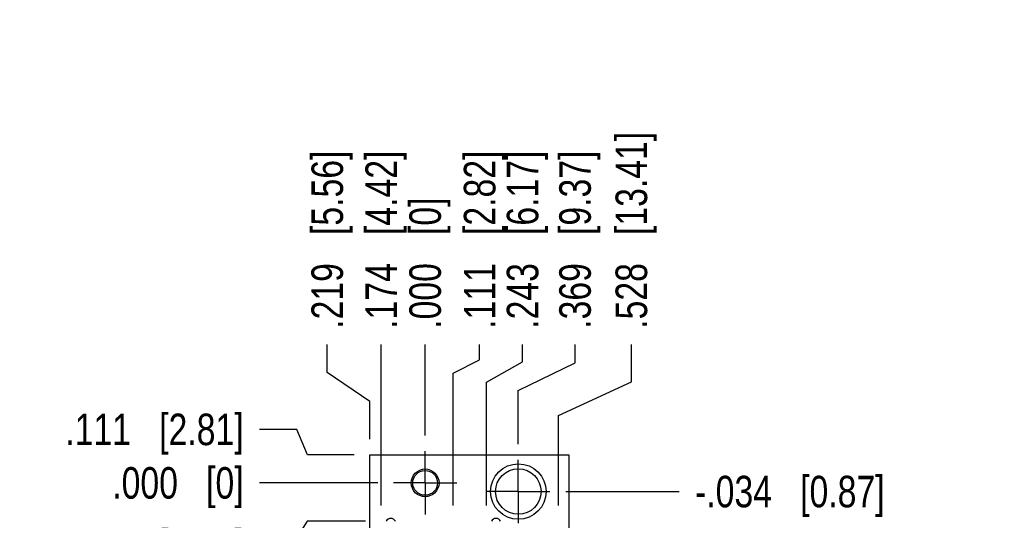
# Model space of a CAD drawing. Header units: inches. Extents: x 0 to 22, y 0 to 17.
# Tile 5 of 15: x 2.3 to 6.2, y 8.4 to 10.4. Entities that reach past the tile are written whole.
import ezdxf

# ---------------------------------------------------------------- set-up
doc = ezdxf.new("R2010")
doc.units = ezdxf.units.IN
doc.header["$LTSCALE"] = 1.21
doc.header["$MEASUREMENT"] = 0
doc.linetypes.add('CENTER', pattern=[0.6, 0.375, -0.075, 0.075, -0.075])
doc.layers.get('0').update_dxf_attribs({"linetype": 'CONTINUOUS'})
doc.layers.add('DEFAULT_1', color=7, linetype='CENTER')
doc.layers.add('DIMENSIONS', color=7, linetype='CONTINUOUS')
doc.styles.get("Standard").update_dxf_attribs({"font": 'txt', "width": 0.8})
doc.dimstyles.new('DIMSTYLE_2', dxfattribs={"dimtxt": 0.125, "dimasz": 0.18, "dimexe": 0.18, "dimexo": 0.0625, "dimgap": 0.09, "dimtad": 0, "dimtih": 1, "dimtoh": 1, "dimdec": 3, "dimzin": 4, "dimdsep": 46, "dimtxsty": 'STANDARD', "dimblk": '_FILLED', "dimblk1": '_FILLED', "dimblk2": '_FILLED', "dimcen": 0.09, "dimadec": 0, "dimazin": 0, "dimtp": 0.01, "dimtm": 0.01, "dimtfac": 1, "dimtdec": 3, "dimtofl": 0, "dimtmove": 0, "dimatfit": 3, "dimldrblk": '_FILLED', "dimfxl": 1, "dimtolj": 1, "dimtzin": 4, "dimarcsym": 0})

# ---------------------------------------------------------------- blocks, each defined once
blk = doc.blocks.new('*D4')
at = {"layer": 'DIMENSIONS', "color": 2, "linetype": 'CONTINUOUS'}
for p, q in [((3.3894, 8.7571), (3.2414, 8.7571)), ((3.432, 8.6557), (3.3894, 8.7571)), ((3.6164, 8.6557), (3.432, 8.6557))]:
    blk.add_line(p, q, dxfattribs=at)
at = {"layer": 'DIMENSIONS', "color": 2, "linetype": 'CONTINUOUS', "insert": (3.1789, 8.8196), "char_height": 0.125, "width": 1.125, "attachment_point": 3, "line_spacing_factor": 0.9}
blk.add_mtext('.111{\\Ftxt.shx;\\W1.000000;\\H0.125000; }[2.81]', dxfattribs=at)
blk = doc.blocks.new('_FILLED')
at = {"color": 0, "linetype": 'BYBLOCK'}
blk.add_solid([(0, 0), (-1, 0.174), (-1, -0.174)], dxfattribs=at)
blk = doc.blocks.new('*D5')
at = {"layer": 'DIMENSIONS', "color": 2, "linetype": 'CONTINUOUS'}
blk.add_line((4.4545, 8.5107), (4.9044, 8.5107), dxfattribs=at)
at = {"layer": 'DIMENSIONS', "color": 2, "linetype": 'CONTINUOUS', "insert": (4.9669, 8.5732), "char_height": 0.125, "width": 1.225, "attachment_point": 1, "line_spacing_factor": 0.9}
blk.add_mtext('-.034{\\Ftxt.shx;\\W1.000000;\\H0.125000; }[0.87]', dxfattribs=at)
blk = doc.blocks.new('*D6')
at = {"layer": 'DIMENSIONS', "color": 2, "linetype": 'CONTINUOUS'}
blk.add_line((3.6793, 4.9347), (3.2414, 4.9347), dxfattribs=at)
at = {"layer": 'DIMENSIONS', "color": 2, "linetype": 'CONTINUOUS', "insert": (3.1789, 4.9972), "char_height": 0.125, "width": 1.325, "attachment_point": 3, "line_spacing_factor": 0.9}
blk.add_mtext('-3.610{\\Ftxt.shx;\\W1.000000;\\H0.125000; }[91.7]', dxfattribs=at)
blk = doc.blocks.new('*D7')
at = {"layer": 'DIMENSIONS', "color": 2, "linetype": 'CONTINUOUS'}
blk.add_line((4.1443, 4.6761), (3.2414, 4.6761), dxfattribs=at)
at = {"layer": 'DIMENSIONS', "color": 2, "linetype": 'CONTINUOUS', "insert": (3.1789, 4.7386), "char_height": 0.125, "width": 1.425, "attachment_point": 3, "line_spacing_factor": 0.9}
blk.add_mtext('-3.869{\\Ftxt.shx;\\W1.000000;\\H0.125000; }[98.27]', dxfattribs=at)
blk = doc.blocks.new('*D8')
at = {"layer": 'DIMENSIONS', "color": 2, "linetype": 'CONTINUOUS'}
for p, q in [((3.43, 8.3927), (3.3701, 8.2985)), ((3.6614, 8.3927), (3.43, 8.3927)), ((3.3701, 8.2985), (3.2414, 8.2985))]:
    blk.add_line(p, q, dxfattribs=at)
at = {"layer": 'DIMENSIONS', "color": 2, "linetype": 'CONTINUOUS', "insert": (3.1789, 8.361), "char_height": 0.125, "width": 1.225, "attachment_point": 3, "line_spacing_factor": 0.9}
blk.add_mtext('-.152{\\Ftxt.shx;\\W1.000000;\\H0.125000; }[3.87]', dxfattribs=at)
blk = doc.blocks.new('*D9')
at = {"layer": 'DIMENSIONS', "color": 2, "linetype": 'CONTINUOUS'}
blk.add_line((3.6614, 5.6652), (3.2414, 5.6652), dxfattribs=at)
at = {"layer": 'DIMENSIONS', "color": 2, "linetype": 'CONTINUOUS', "insert": (3.1789, 5.7277), "char_height": 0.125, "width": 1.425, "attachment_point": 3, "line_spacing_factor": 0.9}
blk.add_mtext('-2.880{\\Ftxt.shx;\\W1.000000;\\H0.125000; }[73.15]', dxfattribs=at)
blk = doc.blocks.new('*D10')
at = {"layer": 'DIMENSIONS', "color": 2, "linetype": 'CONTINUOUS'}
blk.add_line((3.7103, 8.5451), (3.2414, 8.5451), dxfattribs=at)
at = {"layer": 'DIMENSIONS', "color": 2, "linetype": 'CONTINUOUS', "insert": (3.1789, 8.6076), "char_height": 0.125, "width": 0.825, "attachment_point": 3, "line_spacing_factor": 0.9}
blk.add_mtext('.000{\\Ftxt.shx;\\W1.000000;\\H0.125000; }[0]', dxfattribs=at)
blk = doc.blocks.new('*D11')
at = {"layer": 'DIMENSIONS', "color": 2, "linetype": 'CONTINUOUS'}
for p, q in [((3.51, 8.9825), (3.51, 9.0932)), ((3.6789, 8.8676), (3.51, 8.9825)), ((3.6789, 8.7182), (3.6789, 8.8676))]:
    blk.add_line(p, q, dxfattribs=at)
at = {"layer": 'DIMENSIONS', "color": 2, "linetype": 'CONTINUOUS', "insert": (3.4475, 9.1557), "char_height": 0.125, "width": 1.125, "attachment_point": 1, "rotation": 90, "line_spacing_factor": 0.9}
blk.add_mtext('.219{\\Ftxt.shx;\\W1.000000;\\H0.125000; }[5.56]', dxfattribs=at)
blk = doc.blocks.new('*D12')
at = {"layer": 'DIMENSIONS', "color": 2, "linetype": 'CONTINUOUS'}
for p, q in [((4.4916, 9.0213), (4.4916, 9.0932)), ((4.2669, 8.9107), (4.4916, 9.0213)), ((4.2669, 8.6983), (4.2669, 8.9107))]:
    blk.add_line(p, q, dxfattribs=at)
at = {"layer": 'DIMENSIONS', "color": 2, "linetype": 'CONTINUOUS', "insert": (4.4291, 9.1557), "char_height": 0.125, "width": 1.125, "attachment_point": 1, "rotation": 90, "line_spacing_factor": 0.9}
blk.add_mtext('.369{\\Ftxt.shx;\\W1.000000;\\H0.125000; }[9.37]', dxfattribs=at)
blk = doc.blocks.new('*D13')
at = {"layer": 'DIMENSIONS', "color": 2, "linetype": 'CONTINUOUS'}
blk.add_line((4.3319, 4.4885), (4.3319, 4.1222), dxfattribs=at)
at = {"layer": 'DIMENSIONS', "color": 2, "linetype": 'CONTINUOUS', "insert": (4.2694, 4.0597), "char_height": 0.125, "width": 1.225, "attachment_point": 3, "rotation": 90, "line_spacing_factor": 0.9}
blk.add_mtext('.434{\\Ftxt.shx;\\W1.000000;\\H0.125000; }[11.02]', dxfattribs=at)
blk = doc.blocks.new('*D14')
at = {"layer": 'DIMENSIONS', "color": 2, "linetype": 'CONTINUOUS'}
blk.add_line((3.8669, 4.7471), (3.8669, 4.1222), dxfattribs=at)
at = {"layer": 'DIMENSIONS', "color": 2, "linetype": 'CONTINUOUS', "insert": (3.8044, 4.0597), "char_height": 0.125, "width": 1.125, "attachment_point": 3, "rotation": 90, "line_spacing_factor": 0.9}
blk.add_mtext('.031{\\Ftxt.shx;\\W1.000000;\\H0.125000; }[0.79]', dxfattribs=at)
blk = doc.blocks.new('*D15')
at = {"layer": 'DIMENSIONS', "color": 2, "linetype": 'CONTINUOUS'}
blk.add_line((3.7239, 8.4552), (3.7239, 9.0932), dxfattribs=at)
at = {"layer": 'DIMENSIONS', "color": 2, "linetype": 'CONTINUOUS', "insert": (3.6614, 9.1557), "char_height": 0.125, "width": 1.125, "attachment_point": 1, "rotation": 90, "line_spacing_factor": 0.9}
blk.add_mtext('.174{\\Ftxt.shx;\\W1.000000;\\H0.125000; }[4.42]', dxfattribs=at)
blk = doc.blocks.new('*D16')
at = {"layer": 'DIMENSIONS', "color": 2, "linetype": 'CONTINUOUS'}
for p, q in [((4.1137, 9.0326), (4.1137, 9.0932)), ((4.0089, 8.9797), (4.1137, 9.0326)), ((4.0089, 8.4552), (4.0089, 8.9797))]:
    blk.add_line(p, q, dxfattribs=at)
at = {"layer": 'DIMENSIONS', "color": 2, "linetype": 'CONTINUOUS', "insert": (4.0512, 9.1557), "char_height": 0.125, "width": 1.125, "attachment_point": 1, "rotation": 90, "line_spacing_factor": 0.9}
blk.add_mtext('.111{\\Ftxt.shx;\\W1.000000;\\H0.125000; }[2.82]', dxfattribs=at)
blk = doc.blocks.new('*D17')
at = {"layer": 'DIMENSIONS', "color": 2, "linetype": 'CONTINUOUS'}
for p, q in [((4.2837, 9.025), (4.2837, 9.0932)), ((4.1409, 8.9447), (4.2837, 9.025)), ((4.1409, 8.4552), (4.1409, 8.9447))]:
    blk.add_line(p, q, dxfattribs=at)
at = {"layer": 'DIMENSIONS', "color": 2, "linetype": 'CONTINUOUS', "insert": (4.2212, 9.1557), "char_height": 0.125, "width": 1.125, "attachment_point": 1, "rotation": 90, "line_spacing_factor": 0.9}
blk.add_mtext('.243{\\Ftxt.shx;\\W1.000000;\\H0.125000; }[6.17]', dxfattribs=at)
blk = doc.blocks.new('*D18')
at = {"layer": 'DIMENSIONS', "color": 2, "linetype": 'CONTINUOUS'}
for p, q in [((4.7146, 8.9457), (4.7146, 9.0932)), ((4.4259, 8.8124), (4.7146, 8.9457)), ((4.4259, 8.4552), (4.4259, 8.8124))]:
    blk.add_line(p, q, dxfattribs=at)
at = {"layer": 'DIMENSIONS', "color": 2, "linetype": 'CONTINUOUS', "insert": (4.6521, 9.1557), "char_height": 0.125, "width": 1.225, "attachment_point": 1, "rotation": 90, "line_spacing_factor": 0.9}
blk.add_mtext('.528{\\Ftxt.shx;\\W1.000000;\\H0.125000; }[13.41]', dxfattribs=at)
blk = doc.blocks.new('*D19')
at = {"layer": 'DIMENSIONS', "color": 2, "linetype": 'CONTINUOUS'}
blk.add_line((3.8979, 8.7327), (3.8979, 9.0932), dxfattribs=at)
at = {"layer": 'DIMENSIONS', "color": 2, "linetype": 'CONTINUOUS', "insert": (3.8354, 9.1557), "char_height": 0.125, "width": 0.825, "attachment_point": 1, "rotation": 90, "line_spacing_factor": 0.9}
blk.add_mtext('.000{\\Ftxt.shx;\\W1.000000;\\H0.125000; }[0]', dxfattribs=at)

msp = doc.modelspace()

# ---------------------------------------------------------------- linework, layer by layer
at = {"color": 7, "linetype": 'CONTINUOUS'}
for p, q in [((3.6789, 4.8007), (3.6789, 8.6557)), ((3.6789, 8.6557), (4.4669, 8.6557)), ((4.4669, 8.6557), (4.4669, 4.5597))]:
    msp.add_line(p, q, dxfattribs=at)
for centre, radius in [((4.2669, 8.5107), 0.11), ((3.8979, 8.5451), 0.055), ((3.8979, 8.5451), 0.0492), ((4.2669, 8.5107), 0.0902)]:
    msp.add_circle(centre, radius, dxfattribs=at)
for centre in [(3.7617, 8.3842), (4.1787, 8.3842)]:
    msp.add_arc(centre, 0.02, 25.1507, 154.8493, dxfattribs=at)
at = {"layer": 'DEFAULT_1', "color": 7, "linetype": 'CENTER'}
for p, q in [((3.8979, 8.5451), (3.8979, 8.6702)), ((4.2669, 8.5107), (4.2669, 8.6358)), ((3.8979, 8.5451), (3.7728, 8.5451)), ((3.8979, 8.5451), (3.8979, 8.42)), ((3.8979, 8.5451), (4.023, 8.5451)), ((4.2669, 8.5107), (4.1418, 8.5107)), ((4.2669, 8.5107), (4.2669, 8.3856)), ((4.2669, 8.5107), (4.392, 8.5107))]:
    msp.add_line(p, q, dxfattribs=at)

# ---------------------------------------------------------------- dimensions: what is measured, and where the dimension line sits
at = {"layer": 'DIMENSIONS', "color": 2, "linetype": 'CONTINUOUS'}
for feature_location, offset, dtype, origin, picture, middle in [((4.4259, 8.4552), (0.2887, 0.638), 0, (3.8979, 8.6702), '*D18', (4.7146, 9.7682)), ((3.6789, 8.7182), (-0.1689, 0.375), 0, (3.8979, 8.6702), '*D11', (3.51, 9.7182)), ((3.7239, 8.4552), (0, 0.638), 1, (3.8979, 8.6702), '*D15', (3.7239, 9.7182)), ((4.2669, 8.6983), (0.2248, 0.3949), 0, (3.8979, 8.6702), '*D12', (4.4916, 9.7182)), ((4.0089, 8.4552), (0.1048, 0.638), 0, (3.8979, 8.6702), '*D16', (4.1137, 9.7182)), ((4.1409, 8.4552), (0.1429, 0.638), 0, (3.8979, 8.6702), '*D17', (4.2837, 9.7182)), ((3.8978534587, 8.7326663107), (0, 0.36054), 1, (3.8978534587, 8.6701663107), '*D19', (3.8978534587, 9.5682063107)), ((3.6164, 8.6557), (-0.375, 0.1014), 0, (3.7728, 8.5451), '*D4', (2.3664, 8.7571)), ((3.7102534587, 8.5450663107), (-0.4689, 0), 0, (3.7727534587, 8.5450663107), '*D10', (2.5163534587, 8.5450663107)), ((3.8669, 4.7471), (0, -0.6249), 1, (3.8979, 8.5451), '*D14', (3.9789, 3.2737)), ((4.3319, 4.4885), (0, -0.3663), 1, (3.8979, 8.5451), '*D13', (4.4663, 3.2237))]:
    dim = msp.add_ordinate_dim(feature_location=feature_location, offset=offset, dtype=dtype, origin=origin, dimstyle='DIMSTYLE_2', dxfattribs=at)
    dim.commit()
    dim.dimension.update_dxf_attribs({"geometry": picture, "text_midpoint": middle})
for feature_location, offset, origin, picture, middle in [((4.4545, 8.5107), (0.4499, 0), (3.8979, 8.5451), '*D5', (5.5794, 8.5107)), ((4.1443, 4.6761), (-0.9029, 0), (3.7728, 8.5451), '*D7', (2.2164, 4.6761)), ((3.6614, 5.6652), (-0.42, 0), (3.7728, 8.5451), '*D9', (2.2164, 5.6652)), ((3.6793, 4.9347), (-0.4379, 0), (3.7728, 8.5451), '*D6', (2.2664, 4.9347)), ((3.6614, 8.3927), (-0.42, -0.0942), (3.7728, 8.5451), '*D8', (2.3664, 8.2985))]:
    dim = msp.add_ordinate_dim(feature_location=feature_location, offset=offset, dtype=0, origin=origin, text='-<>', dimstyle='DIMSTYLE_2', dxfattribs=at)
    dim.commit()
    dim.dimension.update_dxf_attribs({"geometry": picture, "text_midpoint": middle})

doc.saveas('drawing.dxf')
